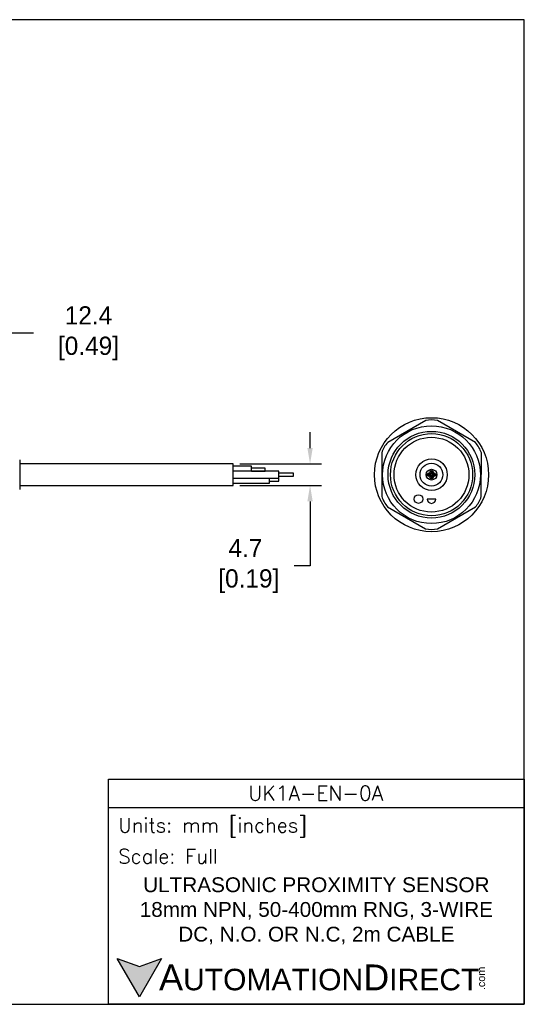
# Model space of a CAD drawing. Header units: inches. Extents: x 0 to 279, y 0 to 216.
# Tile 5 of 5: x 169 to 279, y 0 to 216. Entities that reach past the tile are written whole.
import ezdxf

# ---------------------------------------------------------------- set-up
doc = ezdxf.new("R2010")
doc.units = ezdxf.units.IN
doc.header["$LTSCALE"] = 10
doc.header["$MEASUREMENT"] = 0
doc.layers.add('DIM', color=140, linetype='Continuous')
doc.layers.add('Text', color=140, linetype='Continuous')
doc.styles.add('\\M+2ABAC\\M+2A6A11', font='txt')
doc.styles.add('ROMANS', font='romans.shx')
doc.dimstyles.get("Standard").update_dxf_attribs({"dimtxt": 4, "dimasz": 3.5, "dimexe": 2.5, "dimexo": 1.5, "dimgap": 1, "dimtad": 0, "dimtih": 1, "dimtoh": 1, "dimdec": 1, "dimzin": 0, "dimdsep": 46, "dimtxsty": 'Standard', "dimcen": 0, "dimadec": 0, "dimazin": 0, "dimtfac": 1, "dimtdec": 1, "dimtofl": 0, "dimtmove": 0, "dimatfit": 3, "dimfxl": 0, "dimtolj": 1, "dimtzin": 0, "dimarcsym": 0})

# ---------------------------------------------------------------- blocks, each defined once
blk = doc.blocks.new('*D5')
at = {"layer": 'Defpoints', "color": 0}
for p in [(153.46, 147.13), (165.85, 124.13), (153.46, 118.97)]:
    blk.add_point(p, dxfattribs=at)
at = {"layer": 'DIM', "color": 0, "lineweight": -2}
for p, q in [((153.46, 120.47), (153.46, 149.63)), ((165.85, 125.63), (165.85, 149.63)), ((162.35, 147.13), (156.96, 147.13)), ((171.84, 147.13), (165.85, 147.13))]:
    blk.add_line(p, q, dxfattribs=at)
at = {"layer": 'DIM', "color": 0}
for points in [[(156.96, 147.71), (156.96, 146.54), (153.46, 147.13)], [(162.35, 147.71), (162.35, 146.54), (165.85, 147.13)]]:
    blk.add_solid(points, dxfattribs=at)
at = {"layer": 'DIM', "color": 0, "insert": (183.17, 147.13), "char_height": 4, "attachment_point": 5}
blk.add_mtext('\\A1; 12.4\\P [0.49]', dxfattribs=at)
blk = doc.blocks.new('*D3')
at = {"layer": 'Defpoints', "color": 0}
for p in [(215.61, 118.48), (215.61, 113.78), (232.46, 113.78)]:
    blk.add_point(p, dxfattribs=at)
at = {"layer": 'DIM', "color": 0, "lineweight": -2}
for p, q in [((232.46, 121.98), (232.46, 125.48)), ((217.11, 118.48), (234.96, 118.48)), ((217.11, 113.78), (234.96, 113.78)), ((232.46, 110.28), (232.46, 96.12)), ((232.46, 96.12), (228.96, 96.12))]:
    blk.add_line(p, q, dxfattribs=at)
at = {"layer": 'DIM', "color": 0}
for points in [[(231.88, 121.98), (233.05, 121.98), (232.46, 118.48)], [(231.88, 110.28), (233.05, 110.28), (232.46, 113.78)]]:
    blk.add_solid(points, dxfattribs=at)
at = {"layer": 'DIM', "color": 0, "insert": (218.3, 96.12), "char_height": 4, "attachment_point": 5}
blk.add_mtext('\\A1;4.7\\P [0.19]', dxfattribs=at)

msp = doc.modelspace()

# ---------------------------------------------------------------- hatches: boundary and pattern name
at = {"layer": 'Text'}
msp.add_hatch(color=256, dxfattribs=at).paths.add_polyline_path([(199.93, 10.07), (195.08, 8.31), (190.23, 10.07), (195.08, 1.67)])

# ---------------------------------------------------------------- linework, layer by layer
for p, q in [((257.8, 127.98), (249.47, 123.2)), ((268.69, 123.17), (260.39, 127.98)), ((248.18, 120.95), (248.16, 111.35)), ((269.98, 111.32), (269.99, 120.92)), ((168.85, 119.38), (168.85, 112.89)), ((215.61, 118.48), (168.85, 118.48)), ((215.61, 113.78), (215.61, 118.48)), ((219.61, 117.98), (215.61, 117.98)), ((225.61, 116.88), (215.61, 116.88)), ((219.61, 116.88), (219.61, 117.98)), ((222.61, 117.58), (219.61, 117.58)), ((219.61, 116.89), (222.61, 116.89)), ((222.61, 116.89), (222.61, 117.58)), ((225.61, 115.38), (225.61, 116.88)), ((215.61, 115.38), (225.61, 115.38)), ((223.61, 114.28), (223.61, 115.38)), ((225.61, 115.33), (223.61, 115.33)), ((223.61, 114.73), (225.61, 114.73)), ((228.82, 116.43), (225.61, 116.43)), ((225.61, 115.83), (228.82, 115.83)), ((225.61, 114.73), (225.61, 115.33)), ((228.82, 115.83), (228.82, 116.43)), ((168.85, 113.78), (215.61, 113.78)), ((215.61, 114.28), (223.61, 114.28)), ((260, 110.8), (258.1, 110.8)), ((249.46, 109.1), (257.76, 104.29)), ((260.36, 104.29), (268.68, 109.07))]:
    msp.add_line(p, q)
for centre, radius in [((259.08, 116.13), 12.5), ((259.06, 116.13), 10.72), ((259.06, 116.13), 9.5), ((259.08, 116.13), 9), ((259.06, 116.13), 8.2), ((259.08, 116.13), 3.45), ((259.06, 116.13), 2.5), ((259.08, 116.13), 1.18), ((259.08, 116.68), 0.375), ((259.08, 116.68), 0.15), ((258.53, 116.13), 0.375), ((258.53, 116.13), 0.172), ((259.08, 115.58), 0.375), ((259.08, 115.58), 0.15), ((259.63, 116.13), 0.375), ((259.63, 116.13), 0.15), ((256.22, 110.8), 0.95)]:
    msp.add_circle(centre, radius)
for centre, radius, start, end in [((259.1, 122.47), 5.66, 76.7986, 103.2975), ((253.6, 119.32), 5.66, 136.7986, 163.2975), ((264.57, 119.28), 5.66, 16.7986, 43.2975), ((253.58, 112.98), 5.66, 196.7986, 223.2975), ((259.05, 110.8), 0.95, 180, 0), ((264.55, 112.95), 5.66, 316.7986, 343.2975), ((259.06, 109.8), 5.66, 256.7986, 283.2975)]:
    msp.add_arc(centre, radius, start, end)
at = {"layer": 'Defpoints'}
msp.add_lwpolyline([(279.4, 215.9), (0, 215.9), (0, 0), (279.4, 0)], close=True, dxfattribs=at)
at = {"layer": 'Text'}
msp.add_line((188.28, 43.12), (279.4, 43.12), dxfattribs=at)
for points in [[(188.28, 0), (188.28, 49.4), (279.4, 49.4), (279.4, 0)], [(199.93, 10.07), (195.08, 1.67), (190.23, 10.07), (195.08, 8.31)]]:
    msp.add_lwpolyline(points, close=True, dxfattribs=at)

# ---------------------------------------------------------------- texts
at = {"layer": 'Text', "linetype": 'Continuous', "insert": (233.7, 46.3), "char_height": 3.248, "width": 61.1425, "attachment_point": 5, "style": 'ROMANS'}
msp.add_mtext('UK1A-EN-0A', dxfattribs=at)
at = {"layer": 'Text', "attachment_point": 4}
for s, insert, char_height, width, style in [(' Units: mm [inches]', (188.28, 38.75), 3.1404, 91.118, 'ROMANS'), (' Scale: Full', (188.28, 32.47), 3.1404, 91.118, 'ROMANS'), ('{\\fArial|b0|i0|c0|p34;     \\H1.2x;A\\H0.8333x;UTOMATION\\H1.2x;D\\H0.8333x;IRECT}', (190.23, 5.87), 4.7106, 79.7962, '\\M+2ABAC\\M+2A6A11')]:
    msp.add_mtext(s, dxfattribs=dict(at, insert=insert, char_height=char_height, width=width, style=style))
at = {"layer": 'Text', "linetype": 'Continuous', "insert": (233.84, 20.5), "char_height": 3.2482, "width": 87.1298, "attachment_point": 5}
msp.add_mtext('{\\fArial|b0|i0|c0|p34;ULTRASONIC PROXIMITY SENSOR\\P18mm NPN, 50-400mm RNG, 3-WIRE\\PDC, N.O. OR N.C, 2m CABLE}', dxfattribs=at)
at = {"layer": 'Text', "insert": (269.12, 3.11), "char_height": 1.6958, "width": 5.0253, "attachment_point": 1, "rotation": 90, "style": '\\M+2ABAC\\M+2A6A11'}
msp.add_mtext('{\\fArial|b0|i0|c0|p34;.com}', dxfattribs=at)

# ---------------------------------------------------------------- dimensions: what is measured, and where the dimension line sits
at = {"layer": 'DIM'}
dim = msp.add_linear_dim(base=(153.46, 147.13), p1=(165.85, 124.13), p2=(153.46, 118.97), angle=180, text=' <>', dimstyle='Standard', override={"dimpost": '\\X', "dimtmove": 1}, dxfattribs=at)
dim.commit()
dim.dimension.update_dxf_attribs({"geometry": '*D5', "text_midpoint": (183.17, 151.77), "dimtype": 160})
dim = msp.add_linear_dim(base=(232.46, 113.78), p1=(215.61, 118.48), p2=(215.61, 113.78), angle=90, dimstyle='Standard', override={"dimpost": '\\X'}, dxfattribs=at)
dim.commit()
dim.dimension.update_dxf_attribs({"geometry": '*D3', "text_midpoint": (218.3, 96.12), "dimtype": 160})

doc.saveas('drawing.dxf')
